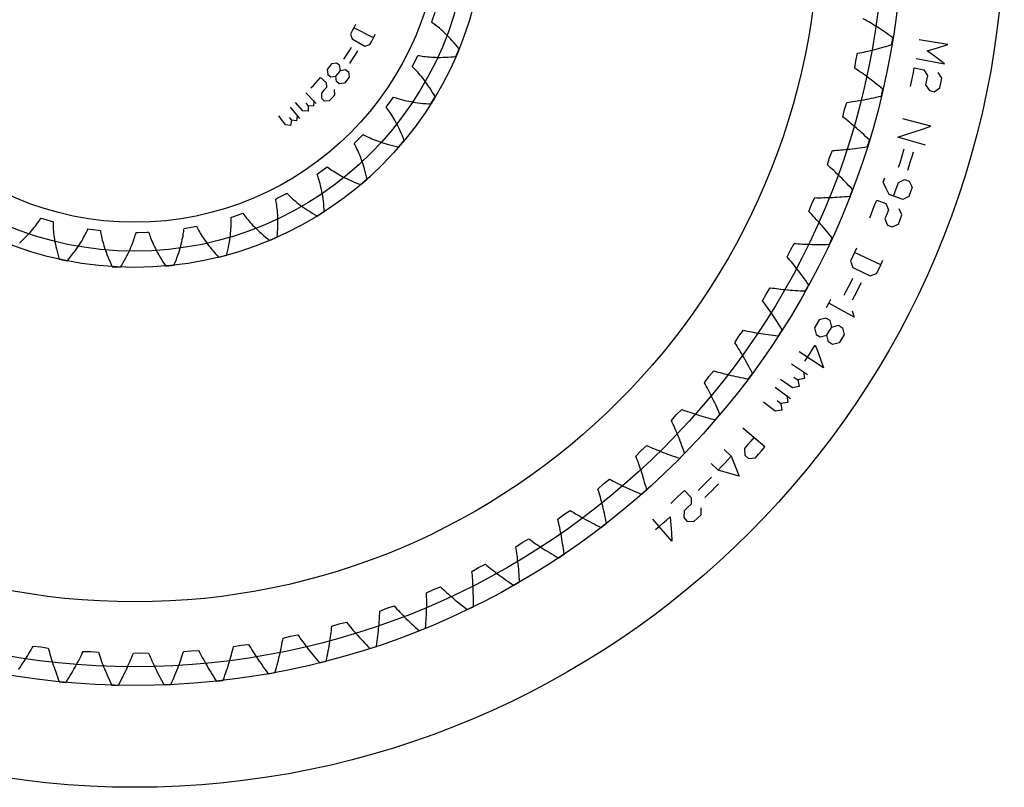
# Model space of a CAD drawing. Extents: x -107 to 107, y -107 to 107.
# Tile 3 of 5: x -14 to 107, y -107 to -13. Entities that reach past the tile are written whole.
import ezdxf

# ---------------------------------------------------------------- set-up
doc = ezdxf.new("R2010")
doc.units = 0
for name, color, linetype in [('planetgear', 7, 'CONTINUOUS'), ('planetgear_guides', 5, 'CONTINUOUS'), ('planetgear_texts', 7, 'CONTINUOUS'), ('ringgear', 7, 'CONTINUOUS'), ('ringgear_guides', 5, 'CONTINUOUS'), ('ringgear_texts', 7, 'CONTINUOUS')]:
    doc.layers.add(name, color=color, linetype=linetype)

msp = doc.modelspace()

# ---------------------------------------------------------------- linework, layer by layer
at = {"layer": 'planetgear'}
msp.add_lwpolyline([(-14.15512, -40.004159), (-13.910574, -39.776402), (-13.677762, -39.552051), (-13.456493, -39.331436), (-13.246571, -39.114884), (-13.047791, -38.902713), (-12.859941, -38.69524), (-12.6828, -38.492772), (-12.516143, -38.295611), (-12.359735, -38.104053), (-12.213334, -37.918388), (-12.076694, -37.738898), (-11.949558, -37.565859), (-11.831667, -37.399541), (-11.722752, -37.240206), (-11.62254, -37.088108), (-11.530751, -36.943495), (-11.322039, -37.006776), (-10.254784, -37.31661), (-10.044632, -37.37493), (-10.044551, -37.546214), (-10.041364, -37.72833), (-10.034703, -37.921218), (-10.024201, -38.12481), (-10.00949, -38.339028), (-9.990206, -38.563784), (-9.965986, -38.798982), (-9.93647, -39.044516), (-9.901298, -39.30027), (-9.860115, -39.566119), (-9.812568, -39.841931), (-9.758304, -40.127562), (-9.696978, -40.422861), (-9.628244, -40.727667), (-9.551762, -41.041809), (-9.467194, -41.36511), (-9.374208, -41.697383), (-9.324454, -41.866822), (-9.298745, -41.952357), (-9.29223, -41.973825), (-9.288959, -41.984571), (-9.28865, -41.984771), (-8.294283, -42.192474), (-8.29392, -42.192415), (-8.286621, -42.183876), (-8.272057, -42.166811), (-8.214259, -42.09872), (-8.10084, -41.963364), (-7.882621, -41.696096), (-7.675709, -41.433679), (-7.479872, -41.176418), (-7.294873, -40.924612), (-7.120468, -40.678553), (-6.956405, -40.438526), (-6.802427, -40.204809), (-6.658269, -39.977673), (-6.523662, -39.757383), (-6.398328, -39.544194), (-6.281985, -39.338357), (-6.174344, -39.140112), (-6.075113, -38.949695), (-5.983992, -38.76733), (-5.900676, -38.593236), (-5.824856, -38.427623), (-5.756218, -38.270694), (-5.540292, -38.301373), (-4.438249, -38.444661), (-4.221656, -38.470218), (-4.19543, -38.639482), (-4.164481, -38.818977), (-4.128454, -39.008588), (-4.086996, -39.20819), (-4.039757, -39.417652), (-3.986391, -39.636831), (-3.926552, -39.865575), (-3.859901, -40.103725), (-3.786101, -40.351113), (-3.704819, -40.607561), (-3.615726, -40.872882), (-3.518497, -41.146883), (-3.412812, -41.429359), (-3.298356, -41.7201), (-3.174816, -42.018886), (-3.041888, -42.325489), (-2.89927, -42.639673), (-2.824235, -42.799532), (-2.78577, -42.88014), (-2.776055, -42.900362), (-2.771182, -42.910483), (-2.770846, -42.910633), (-1.756427, -42.964113), (-1.756077, -42.963999), (-1.750167, -42.954446), (-1.738379, -42.935358), (-1.691651, -42.859241), (-1.600224, -42.708158), (-1.425361, -42.410712), (-1.260932, -42.119785), (-1.10666, -41.835645), (-0.962268, -41.558551), (-0.827467, -41.288752), (-0.701967, -41.026494), (-0.58547, -40.772011), (-0.477674, -40.525532), (-0.378271, -40.287275), (-0.286949, -40.057453), (-0.20339, -39.836268), (-0.127274, -39.623916), (-0.058272, -39.420583), (0.003943, -39.226445), (0.059707, -39.041674), (0.109358, -38.866428), (0.153237, -38.70086), (0.371315, -38.698219), (1.482316, -38.671601), (1.700271, -38.663796), (1.752028, -38.827073), (1.810014, -38.99974), (1.874563, -39.181629), (1.946004, -39.372564), (2.024663, -39.57236), (2.110862, -39.780823), (2.204917, -39.997753), (2.30714, -40.222938), (2.417839, -40.456161), (2.537315, -40.697195), (2.665865, -40.945807), (2.80378, -41.201755), (2.951346, -41.464788), (3.108843, -41.73465), (3.276544, -42.011076), (3.454717, -42.293794), (3.643624, -42.582526), (3.742182, -42.729057), (3.7925, -42.802848), (3.805189, -42.82135), (3.81155, -42.830609), (3.811905, -42.830706), (4.822599, -42.728709), (4.822927, -42.728543), (4.82731, -42.7182), (4.836046, -42.697536), (4.870606, -42.615179), (4.9379, -42.45191), (5.065308, -42.131257), (5.183401, -41.81864), (5.29249, -41.51428), (5.392893, -41.218391), (5.484929, -40.931178), (5.568925, -40.652836), (5.64521, -40.383552), (5.714117, -40.123506), (5.775986, -39.872868), (5.831155, -39.631799), (5.879971, -39.400452), (5.92278, -39.178969), (5.959934, -38.967485), (5.991786, -38.766126), (6.018691, -38.575008), (6.041009, -38.394237), (6.059099, -38.223911), (6.274219, -38.188011), (7.368136, -37.992112), (7.582345, -37.951128), (7.65842, -38.10459), (7.742084, -38.266382), (7.833641, -38.436286), (7.933391, -38.614078), (8.041627, -38.799525), (8.158638, -38.992388), (8.284705, -39.192417), (8.420104, -39.399359), (8.565107, -39.61295), (8.719976, -39.832922), (8.88497, -40.058997), (9.060339, -40.290892), (9.246328, -40.528317), (9.443173, -40.770975), (9.651105, -41.018562), (9.870347, -41.270769), (10.101114, -41.52728), (10.220885, -41.657049), (10.281878, -41.722295), (10.297242, -41.738643), (10.304942, -41.746822), (10.305308, -41.746864), (11.288587, -41.49178), (11.288886, -41.491566), (11.291638, -41.480675), (11.297118, -41.45892), (11.318702, -41.372252), (11.360283, -41.200624), (11.437251, -40.86428), (11.506239, -40.5373), (11.56759, -40.219856), (11.621648, -39.912108), (11.668763, -39.614211), (11.709286, -39.326309), (11.743571, -39.048537), (11.771975, -38.78102), (11.794858, -38.523875), (11.812583, -38.27721), (11.825511, -38.041122), (11.83401, -37.8157), (11.838445, -37.601023), (11.839186, -37.397162), (11.836602, -37.204176), (11.831064, -37.022117), (11.822942, -36.851026), (12.03006, -36.782708), (13.081253, -36.42212), (13.286696, -36.348917), (13.385305, -36.488968), (13.492686, -36.636093), (13.609106, -36.79003), (13.734827, -36.950511), (13.870103, -37.117263), (14.015182, -37.290003), (14.170306, -37.468444), (14.335708, -37.652292), (14.511616, -37.841246), (14.698249, -38.034999), (14.895819, -38.233239), (15.104532, -38.435646), (15.324584, -38.641897), (15.556163, -38.851663), (15.799453, -39.064608), (16.054624, -39.280392), (16.321843, -39.49867), (16.460019, -39.608636), (16.530257, -39.663806), (16.547937, -39.677617), (16.556795, -39.684525), (16.557163, -39.68451), (17.48998, -39.282319), (17.490243, -39.282062), (17.4913, -39.270879), (17.493395, -39.248542), (17.501496, -39.159595), (17.516392, -38.983631), (17.541114, -38.63948), (17.559381, -38.305801), (17.571555, -37.982712), (17.578002, -37.670319), (17.579091, -37.368721), (17.575191, -37.078007), (17.566672, -36.798257), (17.553907, -36.529539), (17.53727, -36.271915), (17.517133, -36.025435), (17.493871, -35.79014), (17.467859, -35.566063), (17.439473, -35.353225), (17.409086, -35.15164), (17.377073, -34.96131), (17.343808, -34.78223), (17.309665, -34.614384), (17.503927, -34.515251), (18.487757, -33.998424), (18.679617, -33.894718), (18.79845, -34.018076), (18.92703, -34.147084), (19.065585, -34.281446), (19.214329, -34.420855), (19.373475, -34.565003), (19.543222, -34.713572), (19.723767, -34.866243), (19.915295, -35.022688), (20.117985, -35.182575), (20.332007, -35.345568), (20.557523, -35.511325), (20.794687, -35.679501), (21.043644, -35.849744), (21.30453, -36.0217), (21.577474, -36.195012), (21.862594, -36.369315), (22.160001, -36.544245), (22.313345, -36.631829), (22.391181, -36.675631), (22.410762, -36.686581), (22.420571, -36.692056), (22.420932, -36.691986), (23.281422, -36.152114), (23.281643, -36.15182), (23.280981, -36.140606), (23.279641, -36.118211), (23.27407, -36.029071), (23.26193, -35.852895), (23.233829, -35.509003), (23.200945, -35.176447), (23.163657, -34.855285), (23.122343, -34.545569), (23.07738, -34.24734), (23.029148, -33.960629), (22.978026, -33.685457), (22.924391, -33.421837), (22.868622, -33.169772), (22.811096, -32.929254), (22.75219, -32.700268), (22.692278, -32.482787), (22.631734, -32.276777), (22.570931, -32.082193), (22.51024, -31.898981), (22.450029, -31.727077), (22.390664, -31.56641), (22.567517, -31.438785), (23.460923, -30.777834), (23.634705, -30.646056), (23.770975, -30.749829), (23.917742, -30.857697), (24.075182, -30.969334), (24.243464, -31.084404), (24.422749, -31.202569), (24.613186, -31.323485), (24.81492, -31.446807), (25.028084, -31.572181), (25.252806, -31.699254), (25.4892, -31.827666), (25.737376, -31.957056), (25.997432, -32.087058), (26.269459, -32.217303), (26.553537, -32.34742), (26.849738, -32.477036), (27.158124, -32.605773), (27.478748, -32.733253), (27.643664, -32.796404), (27.727275, -32.82781), (27.748298, -32.835643), (27.758827, -32.839557), (27.759173, -32.839432), (28.527168, -32.174534), (28.527342, -32.17421), (28.524976, -32.163228), (28.520233, -32.141301), (28.501119, -32.054055), (28.462229, -31.881797), (28.381962, -31.546225), (28.2987, -31.222586), (28.212823, -30.91088), (28.124715, -30.611101), (28.034755, -30.32323), (27.943322, -30.047242), (27.850794, -29.783099), (27.757546, -29.530755), (27.663953, -29.290157), (27.570387, -29.06124), (27.477216, -28.843929), (27.384808, -28.638143), (27.293527, -28.443789), (27.203733, -28.260767), (27.115786, -28.088966), (27.030039, -27.928268), (26.946844, -27.778546), (27.102143, -27.62542), (27.884186, -26.835838), (28.035815, -26.679077), (28.186328, -26.760831), (28.347841, -26.845032), (28.520478, -26.931327), (28.704353, -27.01936), (28.899574, -27.108773), (29.106237, -27.199202), (29.324432, -27.290284), (29.554237, -27.381649), (29.795722, -27.47293), (30.048948, -27.563752), (30.313967, -27.653741), (30.59082, -27.742522), (30.87954, -27.829716), (31.180151, -27.914944), (31.492667, -27.997825), (31.81709, -28.077979), (32.153417, -28.155022), (32.32604, -28.192258), (32.413465, -28.210534), (32.435437, -28.215066), (32.44644, -28.217326), (32.446763, -28.21715), (33.104262, -27.442811), (33.104383, -27.442463), (33.100369, -27.431972), (33.092334, -27.411025), (33.060127, -27.32772), (32.995397, -27.163417), (32.864846, -26.844031), (32.733156, -26.536894), (32.600705, -26.24195), (32.467868, -25.959134), (32.335019, -25.68837), (32.202528, -25.429572), (32.070763, -25.182649), (31.940088, -24.947498), (31.810865, -24.724006), (31.683451, -24.512054), (31.5582, -24.311513), (31.435462, -24.122245), (31.315582, -23.944103), (31.198903, -23.776932), (31.085761, -23.62057), (30.976489, -23.474845), (30.871414, -23.339577), (31.001518, -23.164539), (31.653866, -22.264832), (31.779789, -22.086762), (31.941018, -22.144583), (32.113492, -22.203142), (32.297278, -22.262073), (32.492436, -22.321006), (32.699018, -22.37957), (32.917063, -22.437393), (33.146604, -22.494099), (33.387663, -22.549315), (33.640252, -22.602663), (33.904374, -22.653766), (34.180024, -22.702246), (34.467184, -22.747724), (34.765831, -22.789823), (35.075929, -22.828165), (35.397434, -22.86237), (35.730291, -22.892061), (36.074436, -22.916861), (36.25072, -22.92731), (36.33991, -22.932026), (36.362317, -22.933151), (36.373537, -22.933705), (36.373829, -22.933482), (36.905419, -22.067851), (36.905486, -22.067489), (36.899917, -22.057733), (36.88878, -22.038258), (36.844233, -21.960846), (36.755182, -21.80835), (36.577406, -21.512635), (36.400375, -21.2292), (36.224453, -20.957932), (36.050001, -20.698707), (35.877377, -20.451395), (35.706934, -20.215856), (35.539021, -19.99194), (35.373982, -19.779492), (35.212157, -19.578346), (35.053882, -19.388327), (34.899486, -19.209256), (34.749295, -19.040941), (34.603627, -18.883187), (34.462797, -18.735786), (34.327112, -18.598528), (34.196876, -18.471191), (34.072384, -18.353547), (34.174244, -18.160701), (34.681607, -17.171958), (34.778872, -16.976753), (34.947038, -17.009284), (35.126429, -17.040829), (35.317057, -17.071014), (35.518924, -17.099466), (35.732025, -17.125809), (35.956341, -17.14967), (36.191848, -17.170673), (36.43851, -17.188444), (36.696282, -17.202609), (36.96511, -17.212795), (37.24493, -17.218629), (37.535668, -17.21974), (37.837241, -17.215757), (38.149557, -17.206313), (38.472515, -17.191039), (38.806004, -17.169572), (39.149902, -17.141548), (39.325715, -17.124965), (39.414579, -17.116011), (39.436895, -17.113702), (39.448068, -17.112538), (39.448322, -17.112272), (39.841545, -16.175639), (39.841556, -16.175271), (39.834563, -16.16648), (39.820583, -16.148934), (39.764742, -16.079228), (39.653455, -15.942113), (39.432623, -15.677001), (39.214401, -15.423912), (38.999131, -15.182677), (38.787154, -14.95312), (38.5788, -14.735058), (38.3744, -14.528297), (38.174274, -14.332637), (37.978739, -14.147872), (37.788106, -13.973785), (37.60268, -13.810154), (37.422758, -13.65675), (37.248634, -13.513335), (37.080592, -13.379665), (36.918912, -13.25549), (36.763865, -13.140552), (36.615717, -13.034587), (36.474726, -12.937327), (36.545954, -12.731191), (36.89644, -11.676587)], dxfattribs=at)
at = {"layer": 'planetgear_guides'}
for radius in [43, 41, 37.455364]:
    msp.add_circle((0, 0), radius, dxfattribs=at)
at = {"layer": 'planetgear_texts'}
for points in [[(27.091738, -13.197487), (26.899019, -13.585976), (26.700728, -13.971652), (26.496909, -14.354434), (26.682968, -14.955847), (28.264432, -15.84226), (28.887992, -15.64978), (29.110205, -15.232455), (29.326389, -14.811976), (29.5365, -14.388429)], [(29.326389, -14.811976), (26.899019, -13.585976)], [(25.6686, -17.456063), (25.917138, -17.084879), (26.16031, -16.710157), (26.398064, -16.331975), (26.630351, -15.95041)], [(26.418165, -17.965809), (26.673961, -17.583786), (26.924234, -17.198121), (27.168931, -16.808895), (27.408001, -16.416188)], [(25.254735, -18.818433), (25.155628, -18.18751), (24.788335, -17.921958), (24.164434, -18.006001), (23.902822, -18.351868), (23.63626, -18.693934), (23.71621, -19.318373), (24.067617, -19.604616), (24.702729, -19.537406), (24.981318, -19.179905), (25.254735, -18.818433), (25.890214, -18.718616), (26.257507, -18.984168), (26.345035, -19.630864), (26.059815, -20.007942), (25.769198, -20.380877), (25.121838, -20.463347), (24.770431, -20.177104), (24.702729, -19.537406)], [(21.636487, -20.976138), (21.936097, -20.662613), (22.231165, -20.344808), (22.52163, -20.022791), (22.80743, -19.696626), (23.493478, -20.289102), (23.537807, -20.92622), (23.234237, -21.262767), (22.925855, -21.594911), (22.938139, -22.238064), (23.263552, -22.553546), (23.915613, -22.527209), (24.237308, -22.180726), (24.553984, -21.829649), (24.522551, -21.177814)], [(21.023886, -21.590094), (22.288685, -22.888955)], [(21.972485, -22.56424), (21.957, -23.207324), (21.314044, -23.187207), (21.280059, -23.829579), (20.637948, -23.790967), (19.746964, -22.763861)], [(21.00732, -22.853526), (21.314044, -23.187207)], [(19.0837, -23.3227), (20.231777, -24.725795)], [(19.944758, -24.375021), (19.873872, -25.014375), (19.235047, -24.938885), (19.145792, -25.575934), (18.509403, -25.482092), (17.710313, -24.381976)], [(18.958241, -24.579997), (19.235047, -24.938885)]]:
    msp.add_lwpolyline(points, dxfattribs=at)
at = {"layer": 'ringgear'}
msp.add_lwpolyline([(-14.264746, -92.332623), (-14.090899, -92.079319), (-13.921688, -91.828714), (-13.757062, -91.580863), (-13.596968, -91.335822), (-13.441354, -91.093645), (-13.290167, -90.854385), (-13.143355, -90.618095), (-13.000862, -90.384829), (-12.862636, -90.154637), (-12.728619, -89.927571), (-12.598758, -89.70368), (-12.472996, -89.483016), (-11.542611, -89.559244), (-11.542611, -89.559244), (-10.623302, -89.721409), (-10.5576, -89.96675), (-10.48875, -90.21625), (-10.416687, -90.469877), (-10.341343, -90.727594), (-10.262653, -90.989367), (-10.18055, -91.25516), (-10.094969, -91.524935), (-10.005845, -91.798654), (-9.913113, -92.07628), (-9.81671, -92.357773), (-9.71657, -92.643093), (-9.612631, -92.932199), (-9.504829, -93.22505), (-9.393102, -93.521603), (-9.277387, -93.821816), (-9.270021, -93.840699), (-9.269099, -93.843061), (-9.268841, -93.843373), (-8.438562, -93.921673), (-8.438251, -93.921415), (-8.436904, -93.919267), (-8.426137, -93.902094), (-8.256338, -93.628807), (-8.09114, -93.358369), (-7.93049, -93.090835), (-7.774335, -92.826258), (-7.622621, -92.564689), (-7.475292, -92.306182), (-7.332293, -92.050787), (-7.193569, -91.798555), (-7.059062, -91.549535), (-6.928717, -91.303778), (-6.802475, -91.061331), (-6.68028, -90.822243), (-6.562072, -90.58656), (-6.447792, -90.35433), (-6.337382, -90.125598), (-5.403964, -90.138156), (-5.403964, -90.138156), (-4.475731, -90.237207), (-4.393439, -90.477493), (-4.307724, -90.721713), (-4.21852, -90.96983), (-4.125765, -91.221805), (-4.029394, -91.477598), (-3.929344, -91.737168), (-3.825553, -92.000474), (-3.717957, -92.267474), (-3.606496, -92.538124), (-3.491107, -92.812382), (-3.37173, -93.090203), (-3.248304, -93.371542), (-3.120769, -93.656353), (-2.989065, -93.94459), (-2.853132, -94.236207), (-2.844495, -94.254544), (-2.843414, -94.256837), (-2.843135, -94.25713), (-2.009448, -94.278588), (-2.009155, -94.278309), (-2.007958, -94.276075), (-1.998388, -94.258206), (-1.847634, -93.973969), (-1.701277, -93.692888), (-1.559259, -93.415015), (-1.421524, -93.140398), (-1.288013, -92.869086), (-1.158668, -92.601127), (-1.033432, -92.336569), (-0.912244, -92.075458), (-0.795045, -91.81784), (-0.681774, -91.56376), (-0.572372, -91.313264), (-0.466777, -91.066394), (-0.364928, -90.823194), (-0.266763, -90.583706), (-0.17222, -90.347972), (0.75988, -90.296803), (0.75988, -90.296803), (1.692708, -90.332278), (1.791205, -90.566388), (1.893387, -90.804189), (1.999315, -91.045641), (2.109049, -91.290699), (2.222652, -91.539318), (2.340182, -91.791456), (2.4617, -92.047065), (2.587265, -92.306099), (2.716937, -92.568512), (2.850772, -92.834256), (2.98883, -93.103283), (3.131168, -93.375543), (3.277842, -93.650987), (3.428909, -93.929565), (3.584425, -94.211225), (3.594294, -94.22893), (3.595529, -94.231144), (3.595827, -94.231417), (4.429034, -94.195932), (4.429308, -94.195634), (4.43035, -94.193323), (4.438678, -94.174843), (4.569683, -93.880981), (4.696518, -93.590568), (4.819242, -93.303651), (4.937916, -93.020274), (5.0526, -92.740484), (5.163357, -92.464323), (5.270248, -92.191835), (5.373334, -91.923062), (5.47268, -91.658047), (5.568347, -91.39683), (5.6604, -91.139451), (5.748901, -90.885951), (5.833916, -90.636368), (5.915509, -90.390739), (5.993745, -90.149103), (6.92018, -90.034444), (6.92018, -90.034444), (7.853255, -90.006179), (7.967499, -90.23302), (8.08567, -90.463295), (8.207828, -90.696954), (8.33403, -90.933952), (8.464334, -91.17424), (8.598797, -91.417769), (8.737475, -91.664489), (8.880425, -91.914351), (9.027701, -92.167303), (9.17936, -92.423295), (9.335455, -92.682273), (9.496041, -92.944185), (9.66117, -93.208977), (9.830896, -93.476596), (10.00527, -93.746987), (10.016324, -93.763977), (10.017707, -93.766102), (10.018024, -93.766354), (10.846867, -93.674092), (10.84712, -93.673776), (10.848002, -93.671399), (10.855049, -93.652394), (10.965695, -93.350276), (11.072415, -93.051885), (11.175273, -92.757261), (11.274332, -92.466447), (11.369656, -92.179482), (11.461309, -91.896407), (11.549355, -91.61726), (11.633859, -91.342079), (11.714888, -91.070902), (11.792506, -90.803765), (11.86678, -90.540705), (11.937776, -90.281756), (12.005561, -90.026953), (12.070201, -89.776329), (12.131765, -89.529917), (13.048215, -89.352303), (13.048215, -89.352303), (13.977186, -89.260428), (14.106644, -89.478945), (14.240254, -89.700618), (14.378073, -89.925397), (14.520154, -90.15323), (14.666552, -90.384065), (14.81732, -90.61785), (14.972512, -90.854532), (15.13218, -91.094056), (15.296375, -91.336368), (15.46515, -91.581413), (15.638554, -91.829135), (15.816639, -92.079478), (15.999453, -92.332384), (16.187046, -92.587797), (16.379467, -92.845657), (16.391654, -92.861853), (16.393179, -92.863879), (16.393512, -92.864109), (17.214127, -92.715499), (17.214357, -92.715167), (17.215075, -92.712736), (17.220809, -92.693294), (17.310579, -92.38433), (17.396688, -92.079351), (17.479201, -91.778395), (17.558183, -91.481499), (17.633701, -91.188698), (17.705822, -90.900028), (17.774613, -90.615523), (17.840142, -90.335217), (17.902476, -90.059142), (17.961683, -89.787332), (18.017832, -89.519816), (18.070991, -89.256626), (18.121229, -88.997791), (18.168616, -88.74334), (18.213221, -88.493301), (19.115413, -88.253561), (19.115413, -88.253561), (20.035949, -88.098505), (20.180017, -88.307678), (20.328444, -88.519716), (20.48128, -88.734566), (20.638578, -88.952172), (20.800388, -89.172478), (20.966758, -89.39543), (21.13774, -89.620969), (21.313381, -89.849038), (21.49373, -90.07958), (21.678833, -90.312537), (21.868739, -90.547847), (22.063492, -90.785454), (22.263139, -91.025295), (22.467725, -91.26731), (22.677294, -91.511438), (22.690558, -91.526765), (22.692218, -91.528681), (22.692565, -91.528889), (23.501126, -91.324625), (23.501333, -91.324277), (23.501883, -91.321803), (23.506277, -91.302015), (23.574754, -90.987645), (23.63985, -90.677501), (23.701632, -90.371616), (23.760169, -90.070022), (23.81553, -89.77275), (23.867783, -89.479831), (23.916999, -89.191295), (23.963246, -88.90717), (24.006594, -88.627486), (24.047115, -88.352268), (24.084877, -88.081544), (24.119951, -87.81534), (24.152409, -87.55368), (24.182321, -87.296589), (24.209758, -87.044089), (25.093487, -86.743339), (25.093487, -86.743339), (26.001295, -86.525825), (26.159302, -86.724679), (26.321852, -86.926094), (26.488995, -87.130013), (26.660776, -87.336377), (26.837242, -87.545128), (27.01844, -87.756206), (27.204414, -87.969551), (27.39521, -88.185103), (27.590871, -88.4028), (27.79144, -88.622581), (27.996961, -88.844384), (28.207476, -89.068146), (28.423025, -89.293803), (28.643649, -89.521293), (28.869389, -89.750551), (28.883669, -89.764936), (28.885455, -89.766735), (28.885816, -89.766918), (29.678552, -89.507952), (29.678735, -89.507592), (29.679115, -89.505085), (29.682148, -89.485044), (29.729012, -89.166734), (29.772791, -88.85287), (29.813555, -88.543482), (29.851374, -88.238596), (29.886319, -87.93824), (29.918461, -87.642438), (29.947872, -87.351216), (29.974622, -87.064597), (29.998783, -86.782607), (30.020427, -86.505265), (30.039626, -86.232596), (30.056453, -85.964618), (30.070978, -85.701354), (30.083276, -85.44282), (30.093418, -85.189037), (30.954563, -84.82868), (30.954563, -84.82868), (31.845411, -84.549723), (32.01662, -84.73733), (32.192536, -84.927182), (32.373205, -85.11922), (32.558668, -85.31338), (32.748969, -85.509602), (32.944149, -85.707822), (33.144249, -85.907979), (33.34931, -86.110008), (33.559371, -86.313845), (33.774471, -86.519427), (33.994649, -86.726687), (34.219943, -86.935561), (34.450389, -87.145983), (34.686023, -87.357887), (34.926882, -87.571205), (34.94211, -87.584582), (34.944015, -87.586255), (34.944388, -87.586413), (35.717603, -87.273953), (35.717761, -87.27358), (35.717969, -87.271054), (35.719628, -87.250852), (35.74466, -86.930086), (35.766918, -86.613967), (35.786474, -86.302518), (35.803398, -85.995762), (35.817765, -85.693721), (35.829646, -85.396415), (35.839114, -85.103865), (35.846242, -84.816089), (35.851103, -84.533107), (35.853771, -84.254935), (35.854317, -83.981591), (35.852817, -83.71309), (35.849343, -83.449448), (35.843969, -83.190678), (35.836769, -82.936794), (36.671315, -82.518511), (36.671315, -82.518511), (37.541049, -82.17941), (37.724661, -82.354896), (37.913124, -82.532301), (38.106477, -82.711562), (38.304758, -82.892613), (38.508005, -83.075391), (38.716257, -83.25983), (38.92955, -83.445864), (39.147919, -83.633428), (39.371401, -83.822455), (39.600029, -84.012878), (39.833838, -84.20463), (40.072861, -84.397643), (40.317129, -84.591848), (40.566675, -84.787177), (40.82153, -84.983561), (40.837635, -84.995869), (40.83965, -84.997407), (40.840032, -84.99754), (41.590122, -84.633042), (41.590255, -84.632659), (41.59029, -84.630124), (41.590566, -84.609857), (41.59365, -84.28813), (41.594284, -83.971229), (41.592539, -83.659171), (41.588491, -83.351976), (41.582212, -83.049658), (41.573776, -82.752235), (41.563258, -82.45972), (41.550731, -82.172129), (41.53627, -81.889475), (41.519947, -81.61177), (41.501839, -81.339025), (41.482019, -81.071253), (41.460562, -80.808462), (41.437541, -80.550662), (41.413032, -80.297861), (42.217088, -79.823602), (42.217088, -79.823602), (43.061653, -79.425939), (43.256813, -79.588486), (43.456943, -79.752616), (43.662078, -79.918264), (43.872252, -80.085362), (44.087499, -80.253843), (44.307852, -80.423641), (44.533343, -80.594686), (44.764004, -80.766911), (44.999864, -80.940246), (45.240954, -81.114623), (45.487304, -81.289973), (45.73894, -81.466224), (45.995893, -81.643307), (46.258187, -81.821151), (46.525849, -81.999685), (46.542757, -82.010865), (46.544872, -82.012262), (46.545262, -82.012368), (47.268729, -81.597532), (47.268835, -81.597141), (47.268697, -81.59461), (47.267589, -81.574371), (47.248711, -81.253184), (47.227717, -80.936978), (47.204681, -80.625767), (47.179678, -80.319564), (47.152783, -80.01838), (47.12407, -79.722225), (47.093615, -79.431111), (47.061491, -79.145045), (47.027774, -78.864036), (46.992539, -78.588092), (46.95586, -78.31722), (46.917813, -78.051424), (46.878472, -77.79071), (46.837912, -77.535082), (46.796209, -77.284543), (47.566025, -76.756519), (47.566025, -76.756519), (48.381485, -76.302148), (48.587282, -76.450997), (48.798146, -76.601088), (49.014107, -76.75235), (49.235194, -76.904716), (49.461437, -77.058116), (49.692864, -77.21248), (49.929502, -77.367738), (50.171377, -77.523821), (50.418517, -77.680657), (50.670945, -77.838175), (50.928686, -77.996303), (51.191764, -78.154972), (51.460202, -78.314107), (51.734021, -78.473637), (52.013243, -78.633489), (52.030874, -78.643489), (52.033079, -78.644739), (52.033476, -78.644818), (52.726947, -78.181577), (52.727026, -78.18118), (52.726716, -78.178664), (52.72423, -78.158548), (52.683477, -77.839398), (52.640953, -77.525362), (52.596733, -77.216449), (52.550893, -76.912666), (52.503507, -76.614019), (52.45465, -76.320514), (52.404399, -76.032156), (52.352829, -75.74895), (52.300014, -75.470897), (52.24603, -75.198001), (52.190951, -74.930263), (52.134854, -74.667683), (52.077813, -74.410262), (52.019903, -74.157998), (51.9612, -73.910889), (52.693188, -73.331562), (52.693188, -73.331562), (53.475739, -72.8226), (53.691215, -72.957059), (53.911829, -73.09241), (54.137609, -73.228582), (54.368579, -73.365505), (54.604763, -73.503108), (54.846184, -73.641319), (55.092866, -73.780067), (55.344829, -73.919279), (55.602095, -74.058884), (55.864684, -74.198808), (56.132616, -74.33898), (56.405908, -74.479325), (56.68458, -74.61977), (56.968647, -74.760242), (57.258127, -74.900667), (57.2764, -74.90944), (57.278685, -74.910537), (57.279086, -74.910588), (57.939328, -74.401104), (57.93938, -74.400702), (57.938899, -74.398213), (57.935045, -74.378314), (57.872608, -74.062689), (57.808753, -73.752287), (57.743555, -73.447111), (57.67709, -73.147165), (57.609434, -72.852448), (57.540663, -72.562961), (57.470851, -72.278705), (57.400073, -71.999678), (57.328407, -71.725878), (57.255925, -71.457302), (57.182704, -71.193947), (57.108819, -70.935808), (57.034344, -70.682879), (56.959354, -70.435155), (56.883923, -70.192628), (57.574671, -69.564699), (57.574671, -69.564699), (58.320665, -69.003521), (58.544814, -69.122961), (58.774151, -69.242941), (59.008697, -69.363388), (59.248473, -69.48423), (59.493496, -69.605394), (59.743787, -69.726808), (59.999361, -69.848398), (60.260237, -69.970091), (60.526431, -70.091814), (60.797956, -70.213493), (61.074829, -70.335053), (61.357062, -70.456421), (61.644668, -70.577522), (61.93766, -70.698281), (62.236047, -70.818623), (62.254876, -70.826129), (62.257231, -70.827067), (62.257635, -70.827091), (62.881569, -70.273738), (62.881593, -70.273334), (62.880943, -70.270884), (62.875741, -70.251293), (62.79191, -69.940665), (62.707021, -69.635344), (62.621149, -69.33533), (62.534371, -69.040618), (62.44676, -68.751205), (62.358394, -68.467087), (62.269346, -68.188257), (62.179692, -67.914711), (62.089508, -67.64644), (61.998867, -67.383436), (61.907845, -67.125692), (61.816516, -66.873196), (61.724954, -66.62594), (61.633233, -66.38391), (61.541428, -66.147097), (62.187714, -65.473493), (62.187714, -65.473493), (62.893672, -64.862715), (63.12545, -64.96658), (63.36244, -65.07063), (63.604659, -65.17479), (63.852122, -65.278988), (64.104843, -65.383148), (64.362836, -65.487199), (64.626112, -65.591064), (64.894685, -65.694671), (65.168564, -65.797944), (65.44776, -65.90081), (65.732283, -66.003192), (66.022141, -66.105017), (66.317341, -66.206208), (66.61789, -66.306691), (66.923795, -66.406391), (66.943091, -66.412594), (66.945505, -66.413369), (66.94591, -66.413366), (67.530627, -65.818724), (67.530624, -65.818319), (67.529808, -65.815919), (67.523281, -65.796729), (67.418447, -65.492546), (67.31292, -65.19373), (67.206775, -64.900275), (67.100087, -64.612172), (66.992931, -64.329413), (66.885381, -64.051987), (66.777513, -63.779884), (66.669401, -63.513094), (66.561119, -63.251602), (66.452742, -62.995398), (66.344343, -62.744465), (66.235995, -62.498791), (66.127773, -62.258359), (66.01975, -62.023154), (65.911998, -61.793157), (66.510809, -61.077019), (66.510809, -61.077019), (67.173441, -60.419489), (67.411766, -60.507295), (67.655305, -60.59493), (67.904067, -60.682317), (68.158064, -60.769384), (68.417304, -60.856056), (68.681795, -60.942258), (68.951546, -61.027914), (69.226563, -61.112952), (69.506852, -61.197294), (69.792417, -61.280867), (70.083263, -61.363594), (70.379394, -61.445401), (70.680811, -61.526211), (70.987517, -61.60595), (71.299512, -61.684541), (71.319187, -61.689413), (71.321648, -61.690022), (71.322052, -61.689991), (71.864826, -61.056832), (71.864795, -61.056429), (71.863818, -61.05409), (71.855996, -61.03539), (71.730649, -60.73907), (71.604976, -60.448152), (71.479052, -60.162625), (71.352952, -59.882474), (71.226749, -59.607687), (71.100518, -59.338247), (70.974332, -59.07414), (70.848266, -58.815349), (70.722392, -58.561857), (70.596783, -58.313645), (70.471512, -58.070695), (70.346652, -57.832988), (70.222275, -57.600502), (70.098453, -57.373216), (69.975257, -57.151109), (70.5238, -56.395776), (70.5238, -56.395776), (71.140016, -55.694559), (71.383778, -55.765897), (71.632729, -55.836707), (71.886875, -55.906915), (72.146221, -55.976446), (72.410771, -56.045224), (72.680529, -56.113176), (72.955497, -56.180224), (73.235675, -56.246296), (73.521066, -56.311314), (73.811669, -56.375204), (74.107483, -56.43789), (74.408505, -56.499297), (74.714735, -56.55935), (75.026167, -56.617972), (75.342798, -56.675089), (75.36276, -56.678607), (75.365257, -56.679046), (75.365657, -56.678988), (75.863958, -56.010265), (75.8639, -56.009865), (75.862765, -56.007598), (75.853685, -55.989476), (75.708409, -55.7024), (75.563176, -55.420737), (75.418061, -55.144469), (75.273136, -54.873577), (75.128475, -54.608042), (74.984151, -54.347845), (74.840237, -54.092965), (74.696804, -53.84338), (74.553924, -53.599069), (74.41167, -53.360008), (74.270111, -53.126173), (74.129321, -52.89754), (73.989368, -52.674084), (73.850324, -52.455778), (73.712258, -52.242596), (74.207977, -51.451591), (74.207977, -51.451591), (74.774903, -50.709956), (75.022965, -50.764493), (75.276168, -50.818149), (75.534513, -50.87085), (75.797999, -50.92252), (76.066627, -50.973084), (76.340393, -51.022468), (76.619295, -51.070596), (76.903329, -51.117393), (77.192491, -51.162784), (77.486777, -51.206694), (77.786179, -51.249047), (78.09069, -51.289769), (78.400304, -51.328783), (78.715011, -51.366016), (79.034802, -51.401392), (79.054957, -51.40354), (79.057478, -51.403807), (79.057874, -51.403722), (79.509378, -50.702553), (79.509292, -50.702157), (79.508005, -50.699973), (79.49771, -50.682513), (79.333181, -50.406021), (79.169066, -50.134925), (79.005435, -49.869204), (78.842362, -49.608833), (78.679918, -49.35379), (78.518174, -49.104048), (78.357201, -48.859583), (78.19707, -48.620369), (78.037851, -48.386377), (77.879614, -48.157581), (77.722429, -47.933952), (77.566364, -47.71546), (77.411488, -47.502076), (77.25787, -47.293768), (77.105578, -47.090504), (77.546162, -46.267514), (77.546162, -46.267514), (78.061155, -45.48892), (78.312361, -45.526401), (78.568635, -45.562653), (78.829974, -45.5976), (79.096372, -45.631169), (79.367824, -45.663284), (79.644322, -45.69387), (79.925858, -45.722853), (80.212424, -45.750158), (80.50401, -45.77571), (80.800606, -45.799435), (81.1022, -45.821257), (81.408781, -45.841103), (81.720335, -45.858898), (82.036849, -45.874568), (82.358308, -45.888038), (82.378563, -45.888805), (82.381097, -45.8889), (82.381486, -45.888788), (82.784088, -45.158442), (82.783975, -45.158053), (82.782542, -45.155962), (82.771079, -45.139245), (82.588066, -44.874625), (82.405833, -44.615361), (82.22445, -44.361425), (82.043989, -44.11279), (81.864519, -43.869427), (81.686109, -43.631306), (81.508829, -43.398396), (81.332746, -43.170667), (81.15793, -42.948086), (80.984449, -42.730622), (80.812369, -42.518241), (80.641757, -42.310909), (80.472681, -42.108591), (80.305205, -41.911251), (80.139397, -41.718855), (80.52279, -40.867716), (80.52279, -40.867716), (80.98345, -40.055793), (81.236628, -40.076044), (81.494779, -40.094722), (81.757893, -40.111754), (82.025962, -40.127065), (82.298972, -40.140581), (82.576913, -40.152227), (82.85977, -40.161929), (83.147531, -40.169614), (83.440181, -40.175208), (83.737705, -40.178637), (84.040085, -40.179827), (84.347305, -40.178705), (84.659348, -40.175198), (84.976193, -40.169231), (85.297823, -40.160732), (85.318083, -40.160116), (85.320617, -40.160038), (85.320997, -40.159899), (85.67282, -39.403781), (85.672681, -39.403401), (85.671109, -39.401412), (85.658532, -39.385516), (85.457887, -39.134003), (85.258385, -38.887779), (85.060097, -38.646814), (84.863089, -38.411074), (84.667429, -38.180525), (84.473185, -37.955134), (84.280424, -37.734865), (84.089211, -37.519683), (83.899614, -37.309551), (83.711696, -37.104433), (83.525524, -36.90429), (83.341161, -36.709084), (83.158672, -36.518776), (82.97812, -36.333326), (82.799569, -36.152693), (83.123985, -35.277375), (83.123985, -35.277375), (83.528163, -34.435907), (83.782133, -34.438834), (84.040956, -34.439852), (84.30462, -34.438889), (84.573108, -34.43587), (84.846404, -34.430723), (85.124492, -34.423375), (85.407352, -34.413752), (85.694967, -34.401782), (85.987316, -34.387391), (86.28438, -34.370508), (86.586137, -34.351061), (86.892564, -34.328976), (87.20364, -34.304182), (87.51934, -34.276607), (87.839639, -34.246179), (87.85981, -34.244181), (87.862333, -34.243931), (87.862702, -34.243766), (88.162106, -33.465402), (88.161941, -33.465032), (88.160237, -33.463155), (88.146605, -33.448155), (87.929263, -33.21092), (87.713424, -32.978885), (87.499154, -32.752013), (87.286518, -32.530266), (87.075581, -32.313608), (86.866409, -32.101998), (86.659065, -31.895397), (86.453614, -31.693765), (86.250118, -31.497062), (86.048641, -31.305246), (85.849244, -31.118274), (85.65199, -30.936105), (85.456939, -30.758694), (85.264153, -30.585997), (85.073691, -30.41797), (85.337617, -29.522553), (85.337617, -29.522553), (85.683429, -28.655466), (85.937006, -28.641054), (86.195296, -28.624407), (86.458279, -28.605453), (86.725935, -28.584119), (86.998243, -28.560334), (87.275181, -28.534025), (87.556725, -28.505122), (87.842853, -28.473552), (88.133538, -28.439244), (88.428758, -28.402129), (88.728484, -28.362133), (89.03269, -28.319189), (89.341348, -28.273224), (89.65443, -28.224169), (89.971907, -28.171955), (89.991894, -28.168585), (89.994394, -28.168163), (89.994751, -28.167973), (90.240339, -27.370991), (90.24015, -27.370634), (90.238322, -27.368878), (90.223697, -27.354842), (89.990673, -27.132993), (89.759503, -26.916228), (89.53025, -26.704507), (89.302977, -26.497788), (89.077746, -26.296029), (88.854621, -26.099187), (88.633662, -25.907217), (88.414929, -25.720076), (88.198485, -25.537719), (87.984387, -25.360099), (87.772696, -25.187171), (87.56347, -25.018887), (87.356767, -24.8552), (87.152645, -24.696062), (86.95116, -24.541425), (87.153365, -23.630085), (87.153365, -23.630085), (87.4392, -22.741419), (87.691202, -22.709736), (87.947753, -22.675502), (88.20883, -22.638645), (88.474406, -22.599096), (88.744456, -22.556783), (89.018953, -22.511637), (89.297869, -22.463587), (89.581174, -22.412565), (89.868842, -22.358501), (90.160839, -22.301325), (90.457137, -22.240969), (90.757704, -22.177364), (91.062506, -22.110443), (91.37151, -22.040137), (91.684683, -21.966379), (91.704394, -21.961653), (91.706859, -21.961061), (91.707203, -21.960848), (91.897831, -21.148965), (91.897618, -21.148621), (91.895673, -21.146994), (91.880126, -21.133989), (91.632505, -20.928559), (91.387081, -20.728075), (91.143914, -20.532492), (90.903064, -20.341765), (90.66459, -20.155847), (90.428552, -19.97469), (90.195007, -19.798247), (89.964014, -19.626469), (89.735629, -19.459307), (89.50991, -19.296712), (89.286911, -19.138633), (89.066688, -18.98502), (88.849297, -18.83582), (88.634791, -18.690983), (88.423223, -18.550456), (88.562765, -17.627441), (88.562765, -17.627441), (88.787288, -16.721342), (89.036541, -16.672535), (89.290158, -16.620873), (89.548111, -16.566286), (89.810369, -16.508705), (90.076902, -16.448062), (90.347678, -16.384289), (90.622664, -16.317318), (90.901828, -16.247081), (91.185135, -16.173511), (91.47255, -16.096542), (91.764038, -16.016107), (92.059564, -15.932139), (92.359088, -15.844574), (92.662575, -15.753344), (92.969984, -15.658386), (92.989326, -15.652326), (92.991745, -15.651568), (92.992074, -15.651332), (93.126852, -14.828332), (93.126616, -14.828003), (93.124565, -14.826513), (93.108166, -14.814599), (92.847104, -14.626546), (92.588571, -14.443278), (92.332623, -14.264746), (92.079319, -14.090899), (91.828714, -13.921688), (91.580863, -13.757062), (91.335822, -13.596968), (91.093645, -13.441354), (90.854385, -13.290167), (90.618095, -13.143355), (90.384829, -13.000862), (90.154637, -12.862636), (89.927571, -12.728619), (89.70368, -12.598758), (89.483016, -12.472996)], dxfattribs=at)
msp.add_circle((0, 0), 106.8, dxfattribs=at)
at = {"layer": 'ringgear_guides'}
for radius in [94.3, 92, 84.046182]:
    msp.add_circle((0, 0), radius, dxfattribs=at)
at = {"layer": 'ringgear_texts'}
for points in [[(95.961502, -17.373303), (99.461618, -18.006979), (98.399403, -17.208605), (97.331243, -16.423562), (98.59786, -16.032488), (99.863235, -15.626868), (96.348986, -15.076949)], [(95.277749, -20.798849), (95.400222, -20.22966), (95.519295, -19.659749), (95.634964, -19.089138), (95.747224, -18.517846), (96.911324, -18.742987), (97.379067, -19.437268), (97.261289, -20.018286), (97.140044, -20.59859), (97.594533, -21.304597), (98.173729, -21.431033), (98.879865, -20.96752), (99.003282, -20.376822), (99.123169, -19.785398), (98.657474, -19.080698)], [(97.125355, -27.991607), (93.707454, -27.006565), (94.722947, -26.687794), (95.737942, -26.357852), (96.752344, -26.016734), (97.766055, -25.664435), (94.325607, -24.761287)], [(93.806959, -30.714146), (93.988654, -30.15356), (94.166999, -29.5919), (94.341988, -29.029185), (94.513614, -28.465435)], [(94.933769, -31.083085), (95.117647, -30.515765), (95.298134, -29.947358), (95.475225, -29.377884), (95.648913, -28.807362)], [(93.203246, -34.258502), (93.406112, -33.701457), (93.605649, -33.143212), (93.80185, -32.583785), (94.555869, -32.21438), (95.117032, -32.405563), (95.481883, -33.167375), (95.282168, -33.736821), (95.079057, -34.305066), (94.31612, -34.667559), (92.646809, -34.053974), (92.290815, -33.299052), (91.92913, -32.549602), (92.121816, -32.000195)], [(90.270282, -36.90146), (90.488979, -36.361878), (90.704451, -35.821001), (90.91669, -35.278847), (91.125688, -34.735435), (92.233599, -35.15775), (92.574745, -35.92223), (92.358635, -36.474272), (92.139234, -37.025013), (92.465304, -37.79876), (93.014059, -38.023085), (93.789489, -37.688148), (94.01282, -37.127542), (94.2328, -36.565613), (93.895466, -35.791223)], [(88.649763, -40.640632), (88.405554, -41.169157), (88.158194, -41.696214), (87.907692, -42.221786), (88.186908, -43.005705), (90.318314, -44.045118), (91.114052, -43.76179), (91.373691, -43.217049), (91.630073, -42.670767), (91.883189, -42.122965)], [(91.630073, -42.670767), (88.405554, -41.169157)], [(87.113366, -46.415145), (87.388917, -45.894242), (87.661354, -45.371702), (87.930666, -44.847545), (88.196844, -44.32179)], [(88.159773, -46.972685), (88.438634, -46.445524), (88.714343, -45.916707), (88.98689, -45.386254), (89.256265, -44.854184)], [(84.947416, -47.899666), (85.231869, -47.391667), (85.513283, -46.881978)], [(88.112471, -48.306962), (88.34063, -49.120238), (85.231869, -47.391667)], [(85.609233, -50.314504), (85.395206, -49.505182), (84.882322, -49.207853), (84.075933, -49.413348), (83.779431, -49.914411), (83.479944, -50.413694), (83.683119, -51.220671), (84.188757, -51.530161), (85.002374, -51.333092), (85.307324, -50.824704), (85.609233, -50.314504), (86.420974, -50.099839), (86.933859, -50.397167), (87.142532, -51.215659), (86.835216, -51.734997), (86.524805, -52.252491), (85.705671, -52.458632), (85.200033, -52.149142), (85.002374, -51.333092)], [(82.289288, -54.512176), (82.613265, -54.019928), (82.934298, -53.525755), (83.252375, -53.029674), (83.567485, -52.531703), (83.919061, -53.454336), (84.262575, -54.383024), (84.597968, -55.317704), (81.620914, -53.37104)], [(80.651975, -54.824269), (82.613117, -56.157382)], [(82.122831, -55.824104), (82.276379, -56.649591), (81.450437, -56.800672), (81.594117, -57.627934), (80.76643, -57.769143), (79.319867, -56.734472)], [(80.964165, -56.461564), (81.450437, -56.800672)], [(78.636802, -57.677508), (80.548943, -59.08)], [(80.070908, -58.729377), (80.194793, -59.559834), (79.36397, -59.681238), (79.477931, -60.513115), (78.645718, -60.624591), (77.237138, -59.538777)], [(78.890156, -59.324932), (79.36397, -59.681238)], [(76.044223, -63.857389), (75.661632, -64.310243), (75.276344, -64.760806), (74.888374, -65.20906), (74.942496, -66.04696), (75.387259, -66.43893), (76.229658, -66.376983), (76.624577, -65.920701), (77.016766, -65.462069), (77.406209, -65.001103), (74.682237, -62.713674)], [(72.388349, -65.348056), (73.268451, -66.142561), (73.747609, -67.378549), (74.214589, -68.622587), (72.937851, -68.254293), (71.668186, -67.87323), (70.807307, -67.057936)], [(73.268451, -66.142561), (72.872266, -66.578803), (72.473485, -67.012673), (72.07212, -67.444153), (71.668186, -67.87323)], [(69.191451, -70.396359), (69.610492, -69.982024), (70.027052, -69.565194), (70.441116, -69.145885), (70.85267, -68.724111)], [(70.022579, -71.241961), (70.446654, -70.822649), (70.868218, -70.400812), (71.287256, -69.976466), (71.703753, -69.549626)], [(65.825632, -71.954345), (66.254034, -71.560076), (66.680075, -71.163257), (67.10374, -70.763901), (67.525012, -70.362023), (68.345985, -71.217488), (68.327516, -72.054428), (67.896125, -72.461067), (67.462314, -72.865123), (67.426255, -73.703995), (67.826411, -74.141407), (68.670595, -74.17017), (69.112175, -73.758877), (69.551292, -73.344955), (69.577444, -72.500686)], [(63.974954, -75.16854), (64.422579, -74.785263), (64.867908, -74.39932), (65.310924, -74.010725), (65.751612, -73.619493), (65.833934, -74.603404), (65.906833, -75.590901), (65.970269, -76.581906), (63.648734, -73.886942)]]:
    msp.add_lwpolyline(points, dxfattribs=at)

doc.saveas('drawing.dxf')
